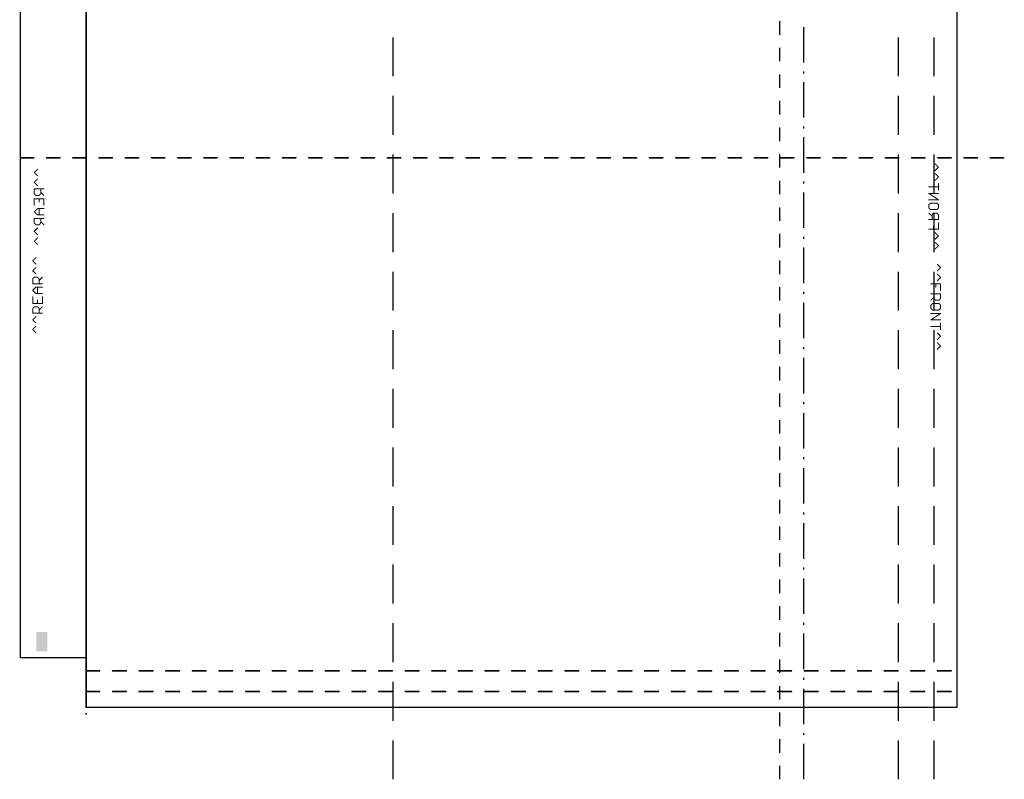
# Model space of a CAD drawing. Extents: x 85.1 to 160.2, y -5 to 84.1.
# Tile 1 of 5: x 85.1 to 160.2, y -5 to 52.9. Entities that reach past the tile are written whole.
import ezdxf

# ---------------------------------------------------------------- set-up
doc = ezdxf.new("R2010")
doc.units = 0
for name, color, linetype in [('1', 22, 'CONTINUOUS'), ('20', 7, 'CONTINUOUS'), ('21', 253, 'CONTINUOUS'), ('22', 253, 'CONTINUOUS'), ('23', 7, 'CONTINUOUS'), ('29', 253, 'CONTINUOUS'), ('31', 253, 'CONTINUOUS'), ('48', 253, 'CONTINUOUS')]:
    doc.layers.add(name, color=color, linetype=linetype)

# ---------------------------------------------------------------- blocks, each defined once
blk = doc.blocks.new('RECT')
blk.add_solid([(-0.5, -0.5), (0.5, -0.5), (-0.5, 0.5), (0.5, 0.5)])

msp = doc.modelspace()

# ---------------------------------------------------------------- linework, layer by layer
at = {"layer": '20'}
for p, q in [((156.64, 0.5), (156.64, 59.5)), ((85.17, 4.275), (85.17, 55.425)), ((90.17, 4.275), (85.17, 4.275)), ((90.17, 0.5), (90.17, 4.275)), ((90.17, 0.5), (156.64, 0.5))]:
    msp.add_line(p, q, dxfattribs=at)
at = {"layer": '21', "const_width": 0.0381}
for points in [[(86.1121, 34.5575, 1), (86.0852, 34.5305)], [(86.0852, 34.5575, 1), (86.1121, 34.5305)], [(86.3579, 34.7763, 1), (86.3309, 34.8032)], [(86.1121, 33.8091, 1), (86.0852, 33.7821)], [(86.0852, 33.8091, 1), (86.1121, 33.7821)], [(86.3309, 34.2848, 1), (86.3579, 34.3117)], [(86.3579, 34.0279, 1), (86.3309, 34.0548)], [(155.1391, 34.2941, 1), (155.1121, 34.2672)], [(155.1121, 33.8026, 1), (155.1391, 33.7757)], [(155.3848, 34.0214, 1), (155.3579, 34.0484)], [(155.3579, 34.0214, 1), (155.3848, 34.0484)], [(86.1177, 33.17, 1), (86.0796, 33.17)], [(86.0852, 33.1835, 1), (86.1121, 33.1566)], [(86.2215, 33.312, 1), (86.2215, 33.2739)], [(86.235, 33.2794, 1), (86.2081, 33.3064)], [(86.3309, 33.5364, 1), (86.3579, 33.5633)], [(86.4808, 33.3064, 1), (86.4538, 33.2794)], [(86.4673, 33.2739, 1), (86.4673, 33.312)], [(86.6092, 33.17, 1), (86.5711, 33.17)], [(86.5767, 33.0606, 1), (86.6036, 33.0337)], [(86.5767, 33.1566, 1), (86.6036, 33.1835)], [(86.8494, 33.2794, 1), (86.8224, 33.3064)], [(155.1391, 33.5457, 1), (155.1121, 33.5188)], [(155.1121, 33.0542, 1), (155.1391, 33.0273)], [(155.3848, 33.273, 1), (155.3579, 33.3)], [(155.3579, 33.273, 1), (155.3848, 33.3)], [(86.0987, 32.8205, 1), (86.0987, 32.7824)], [(86.0796, 32.8014, 1), (86.1177, 32.8014)], [(86.1121, 32.3122, 1), (86.0852, 32.2853)], [(86.0852, 32.3122, 1), (86.1121, 32.2853)], [(86.3444, 32.5635, 1), (86.3444, 32.5254)], [(86.3579, 32.531, 1), (86.3309, 32.558)], [(86.4863, 32.5445, 1), (86.4482, 32.5445)], [(86.5711, 32.8014, 1), (86.6092, 32.8014)], [(86.8359, 32.7824, 1), (86.8359, 32.8205)], [(86.8359, 32.5254, 1), (86.8359, 32.5635)], [(154.6341, 32.8029, 1), (154.6341, 32.7648)], [(155.0218, 32.7838, 1), (154.9837, 32.7838)], [(154.9837, 32.5381, 1), (155.0218, 32.5381)], [(155.3904, 32.7838, 1), (155.3523, 32.7838)], [(155.3523, 32.2923, 1), (155.3904, 32.2923)], [(155.3713, 32.7648, 1), (155.3713, 32.8029)], [(86.1177, 31.7961, 1), (86.0796, 31.7961)], [(86.3444, 32.0721, 1), (86.3444, 32.034)], [(86.3309, 32.0395, 1), (86.3579, 32.0665)], [(86.4482, 32.053, 1), (86.4863, 32.053)], [(86.4863, 31.5503, 1), (86.4482, 31.5503)], [(86.855, 31.7961, 1), (86.8169, 31.7961)], [(86.8359, 32.034, 1), (86.8359, 32.0721)], [(154.6341, 32.0545, 1), (154.6341, 32.0164)], [(154.6206, 31.5574, 1), (154.6476, 31.5304)], [(154.8933, 31.6803, 1), (154.8664, 31.6533)], [(154.8989, 32.0354, 1), (154.8608, 32.0354)], [(154.8608, 31.6668, 1), (154.8989, 31.6668)], [(154.8933, 31.7762, 1), (154.8664, 31.8031)], [(155.0027, 31.563, 1), (155.0027, 31.5249)], [(154.9892, 31.5304, 1), (155.0162, 31.5574)], [(155.235, 31.5574, 1), (155.2619, 31.5304)], [(155.2485, 31.5249, 1), (155.2485, 31.563)], [(155.3904, 32.0354, 1), (155.3523, 32.0354)], [(155.3523, 31.6668, 1), (155.3904, 31.6668)], [(155.3848, 31.6533, 1), (155.3579, 31.6803)], [(155.3713, 32.0164, 1), (155.3713, 32.0545)], [(86.0852, 30.9383, 1), (86.1121, 30.9113)], [(86.0987, 31.3236, 1), (86.0987, 31.2855)], [(86.0796, 31.3046, 1), (86.1177, 31.3046)], [(86.1177, 30.9248, 1), (86.0796, 30.9248)], [(86.2215, 31.0667, 1), (86.2215, 31.0286)], [(86.235, 31.0342, 1), (86.2081, 31.0611)], [(86.4482, 31.3046, 1), (86.4863, 31.3046)], [(86.4808, 31.0611, 1), (86.4538, 31.0342)], [(86.4673, 31.0286, 1), (86.4673, 31.0667)], [(86.6092, 30.9248, 1), (86.5711, 30.9248)], [(86.5767, 30.8154, 1), (86.6036, 30.7885)], [(86.5767, 30.9113, 1), (86.6036, 30.9383)], [(86.8169, 31.3046, 1), (86.855, 31.3046)], [(86.8494, 31.0342, 1), (86.8224, 31.0611)], [(86.8359, 31.2855, 1), (86.8359, 31.3236)], [(154.6206, 31.1776, 1), (154.6476, 31.1506)], [(154.6476, 30.9318, 1), (154.6206, 30.9049)], [(154.6532, 31.1641, 1), (154.6151, 31.1641)], [(154.6151, 30.9184, 1), (154.6532, 30.9184)], [(154.757, 31.306, 1), (154.757, 31.2679)], [(154.757, 30.8146, 1), (154.757, 30.7765)], [(154.7704, 31.2735, 1), (154.7435, 31.3005)], [(154.7435, 30.782, 1), (154.7704, 30.809)], [(155.2619, 31.3005, 1), (155.235, 31.2735)], [(155.235, 30.809, 1), (155.2619, 30.782)], [(155.2485, 31.2679, 1), (155.2485, 31.306)], [(155.2485, 30.7765, 1), (155.2485, 30.8146)], [(155.3904, 31.1641, 1), (155.3523, 31.1641)], [(155.3523, 30.9184, 1), (155.3904, 30.9184)], [(155.3579, 31.1506, 1), (155.3848, 31.1776)], [(155.3848, 30.9049, 1), (155.3579, 30.9318)], [(86.1121, 30.067, 1), (86.0852, 30.04)], [(86.0852, 30.067, 1), (86.1121, 30.04)], [(86.0987, 30.5752, 1), (86.0987, 30.5371)], [(86.0796, 30.5562, 1), (86.1177, 30.5562)], [(86.3579, 30.2858, 1), (86.3309, 30.3127)], [(86.5711, 30.5562, 1), (86.6092, 30.5562)], [(86.8359, 30.5371, 1), (86.8359, 30.5752)], [(154.6341, 30.5576, 1), (154.6341, 30.5195)], [(154.6341, 30.0661, 1), (154.6341, 30.028)], [(154.6235, 30.0629, 1), (154.6447, 30.0312)], [(155.3819, 30.5227, 1), (155.3608, 30.5544)], [(155.3713, 30.5195, 1), (155.3713, 30.5576)], [(155.3713, 30.028, 1), (155.3713, 30.0661)], [(86.1121, 29.3186, 1), (86.0852, 29.2916)], [(86.0852, 29.3186, 1), (86.1121, 29.2916)], [(86.3309, 29.7943, 1), (86.3579, 29.8212)], [(86.3579, 29.5374, 1), (86.3309, 29.5643)], [(154.6341, 29.5635, 1), (154.6341, 29.5254)], [(155.3904, 29.7902, 1), (155.3523, 29.7902)], [(155.3523, 29.2987, 1), (155.3904, 29.2987)], [(155.3713, 29.5254, 1), (155.3713, 29.5635)], [(86.3309, 29.0459, 1), (86.3579, 29.0728)], [(155.1391, 29.0552, 1), (155.1121, 29.0283)], [(155.1121, 28.5637, 1), (155.1391, 28.5368)], [(155.3848, 28.7825, 1), (155.3579, 28.8095)], [(155.3579, 28.7825, 1), (155.3848, 28.8095)], [(155.1391, 28.3068, 1), (155.1121, 28.2799)], [(155.1121, 27.8153, 1), (155.1391, 27.7884)], [(155.3848, 28.0341, 1), (155.3579, 28.0611)], [(155.3579, 28.0341, 1), (155.3848, 28.0611)]]:
    msp.add_lwpolyline(points, format="xyb", dxfattribs=at)
at = {"layer": '21', "const_width": 0.0762}
for points in [[(86.0987, 34.544), (86.3444, 34.7897)], [(86.3444, 34.2983), (86.0987, 34.544)], [(86.0987, 33.7956), (86.3444, 34.0413)], [(86.3444, 33.5498), (86.0987, 33.7956)], [(155.1256, 34.2807), (155.3713, 34.0349)], [(155.3713, 34.0349), (155.1256, 33.7892)], [(86.0987, 33.17), (86.2215, 33.2929)], [(86.0987, 32.8014), (86.0987, 33.17)], [(86.2215, 33.2929), (86.4673, 33.2929)], [(86.4673, 33.2929), (86.5902, 33.17)], [(86.5902, 33.0472), (86.8359, 33.2929)], [(86.5902, 33.17), (86.5902, 32.8014)], [(155.1256, 33.5322), (155.3713, 33.2865)], [(155.3713, 33.2865), (155.1256, 33.0408)], [(86.8359, 32.8014), (86.0987, 32.8014)], [(86.0987, 32.2988), (86.3444, 32.5445)], [(86.3444, 32.053), (86.0987, 32.2988)], [(86.3444, 32.5445), (86.8359, 32.5445)], [(86.4673, 32.053), (86.4673, 32.5445)], [(154.6341, 32.7838), (155.3713, 32.7838)], [(155.0027, 32.7838), (155.0027, 32.5381)], [(155.3713, 32.7838), (155.3713, 32.2923)], [(86.0987, 31.7961), (86.0987, 31.3046)], [(86.8359, 32.053), (86.3444, 32.053)], [(86.4673, 31.3046), (86.4673, 31.5503)], [(86.8359, 31.3046), (86.8359, 31.7961)], [(154.6341, 32.0354), (155.3713, 32.0354)], [(154.8798, 31.7897), (154.6341, 31.5439)], [(154.8798, 31.6668), (154.8798, 32.0354)], [(155.0027, 31.5439), (154.8798, 31.6668)], [(155.2485, 31.5439), (155.0027, 31.5439)], [(155.3713, 31.6668), (155.2485, 31.5439)], [(155.3713, 32.0354), (155.3713, 31.6668)], [(86.0987, 31.3046), (86.8359, 31.3046)], [(86.0987, 30.9248), (86.2215, 31.0477)], [(86.0987, 30.5562), (86.0987, 30.9248)], [(86.2215, 31.0477), (86.4673, 31.0477)], [(86.4673, 31.0477), (86.5902, 30.9248)], [(86.5902, 30.8019), (86.8359, 31.0477)], [(86.5902, 30.9248), (86.5902, 30.5562)], [(154.757, 31.287), (154.6341, 31.1641)], [(154.6341, 31.1641), (154.6341, 30.9184)], [(154.6341, 30.9184), (154.757, 30.7955)], [(155.2485, 31.287), (154.757, 31.287)], [(154.757, 30.7955), (155.2485, 30.7955)], [(155.3713, 31.1641), (155.2485, 31.287)], [(155.2485, 30.7955), (155.3713, 30.9184)], [(155.3713, 30.9184), (155.3713, 31.1641)], [(86.8359, 30.5562), (86.0987, 30.5562)], [(86.0987, 30.0535), (86.3444, 30.2993)], [(86.3444, 29.8078), (86.0987, 30.0535)], [(154.6341, 30.5386), (155.3713, 30.5386)], [(155.3713, 30.5386), (154.6341, 30.0471)], [(154.6341, 30.0471), (155.3713, 30.0471)], [(86.0987, 29.3051), (86.3444, 29.5508)], [(86.3444, 29.0594), (86.0987, 29.3051)], [(154.6341, 29.5444), (155.3713, 29.5444)], [(155.3713, 29.7902), (155.3713, 29.2987)], [(155.1256, 29.0417), (155.3713, 28.796)], [(155.3713, 28.796), (155.1256, 28.5503)], [(155.1256, 28.2933), (155.3713, 28.0476)], [(155.3713, 28.0476), (155.1256, 27.8018)]]:
    msp.add_lwpolyline(points, dxfattribs=at)
at = {"layer": '22', "const_width": 0.0381}
for points in [[(86.2321, 41.2984, 1), (86.2052, 41.2714)], [(86.4779, 41.5172, 1), (86.4509, 41.5441)], [(154.9771, 41.9516, 1), (154.9501, 41.9247)], [(154.9501, 41.4601, 1), (154.9771, 41.4332)], [(155.2228, 41.6789, 1), (155.1959, 41.7059)], [(155.1959, 41.6789, 1), (155.2228, 41.7059)], [(86.2052, 41.2984, 1), (86.2321, 41.2714)], [(86.2321, 40.55, 1), (86.2052, 40.523)], [(86.2052, 40.55, 1), (86.2321, 40.523)], [(86.4509, 41.0257, 1), (86.4779, 41.0526)], [(86.4779, 40.7688, 1), (86.4509, 40.7957)], [(154.9771, 41.2032, 1), (154.9501, 41.1763)], [(154.9501, 40.7117, 1), (154.9771, 40.6848)], [(155.2228, 40.9305, 1), (155.1959, 40.9575)], [(155.1959, 40.9305, 1), (155.2228, 40.9575)], [(86.2187, 40.0529, 1), (86.2187, 40.0148)], [(86.2377, 40.0338, 1), (86.1996, 40.0338)], [(86.4509, 40.2773, 1), (86.4779, 40.3042)], [(86.7292, 40.0338, 1), (86.6911, 40.0338)], [(86.7236, 39.8015, 1), (86.6967, 39.7746)], [(86.9559, 40.0148, 1), (86.9559, 40.0529)], [(154.4721, 40.2146, 1), (154.4721, 40.1765)], [(155.2284, 40.4413, 1), (155.1903, 40.4413)], [(155.1903, 39.9498, 1), (155.2284, 39.9498)], [(155.2093, 40.1765, 1), (155.2093, 40.2146)], [(86.2321, 39.6787, 1), (86.2052, 39.6517)], [(86.1996, 39.6652, 1), (86.2377, 39.6652)], [(86.2377, 39.2854, 1), (86.1996, 39.2854)], [(86.2187, 39.3045, 1), (86.2187, 39.2664)], [(86.3415, 39.5614, 1), (86.3415, 39.5233)], [(86.3281, 39.5289, 1), (86.355, 39.5558)], [(86.5738, 39.5558, 1), (86.6008, 39.5289)], [(86.6063, 39.2854, 1), (86.5682, 39.2854)], [(86.5873, 39.5233, 1), (86.5873, 39.5614)], [(86.6911, 39.6652, 1), (86.7292, 39.6652)], [(86.7236, 39.6517, 1), (86.6967, 39.6787)], [(86.9749, 39.2854, 1), (86.9369, 39.2854)], [(86.9424, 39.5289, 1), (86.9694, 39.5558)], [(86.9559, 39.2664, 1), (86.9559, 39.3045)], [(154.4827, 39.7088, 1), (154.4615, 39.6771)], [(154.4721, 39.712, 1), (154.4721, 39.6739)], [(154.4721, 39.2205, 1), (154.4721, 39.1824)], [(155.1988, 39.1856, 1), (155.2199, 39.2173)], [(155.2093, 39.6739, 1), (155.2093, 39.712)], [(155.2093, 39.1824, 1), (155.2093, 39.2205)], [(86.1996, 38.7939, 1), (86.2377, 38.7939)], [(86.2321, 38.3047, 1), (86.2052, 38.2778)], [(86.2052, 38.3047, 1), (86.2321, 38.2778)], [(86.4644, 38.556, 1), (86.4644, 38.5179)], [(86.4779, 38.5235, 1), (86.4509, 38.5505)], [(86.5682, 39.0397, 1), (86.6063, 39.0397)], [(86.6063, 38.537, 1), (86.5682, 38.537)], [(86.9369, 38.7939, 1), (86.9749, 38.7939)], [(86.9559, 38.5179, 1), (86.9559, 38.556)], [(154.4586, 38.8351, 1), (154.4856, 38.8082)], [(154.4856, 38.5894, 1), (154.4586, 38.5624)], [(154.4912, 38.8216, 1), (154.4531, 38.8216)], [(154.4531, 38.5759, 1), (154.4912, 38.5759)], [(154.595, 38.9635, 1), (154.595, 38.9254)], [(154.595, 38.4721, 1), (154.595, 38.434)], [(154.6084, 38.931, 1), (154.5815, 38.958)], [(154.5815, 38.4395, 1), (154.6084, 38.4665)], [(155.0999, 38.958, 1), (155.073, 38.931)], [(155.073, 38.4665, 1), (155.0999, 38.4395)], [(155.0865, 38.9254, 1), (155.0865, 38.9635)], [(155.0865, 38.434, 1), (155.0865, 38.4721)], [(155.2284, 38.8216, 1), (155.1903, 38.8216)], [(155.1903, 38.5759, 1), (155.2284, 38.5759)], [(155.1959, 38.8082, 1), (155.2228, 38.8351)], [(155.2228, 38.5624, 1), (155.1959, 38.5894)], [(86.2187, 37.8076, 1), (86.2187, 37.7695)], [(86.2377, 37.7886, 1), (86.1996, 37.7886)], [(86.4644, 38.0646, 1), (86.4644, 38.0265)], [(86.4509, 38.032, 1), (86.4779, 38.059)], [(86.5682, 38.0455, 1), (86.6063, 38.0455)], [(86.7292, 37.7886, 1), (86.6911, 37.7886)], [(86.7236, 37.5563, 1), (86.6967, 37.5294)], [(86.9559, 38.0265, 1), (86.9559, 38.0646)], [(86.9559, 37.7695, 1), (86.9559, 37.8076)], [(154.4856, 38.2096, 1), (154.4586, 38.1826)], [(154.4721, 37.7236, 1), (154.4721, 37.6855)], [(154.7044, 38.0867, 1), (154.7313, 38.0597)], [(154.7369, 38.0732, 1), (154.6988, 38.0732)], [(154.6988, 37.7046, 1), (154.7369, 37.7046)], [(154.7044, 37.9369, 1), (154.7313, 37.9638)], [(154.8407, 38.2151, 1), (154.8407, 38.177)], [(154.8542, 38.1826, 1), (154.8272, 38.2096)], [(155.0999, 38.2096, 1), (155.073, 38.1826)], [(155.0865, 38.177, 1), (155.0865, 38.2151)], [(155.2284, 38.0732, 1), (155.1903, 38.0732)], [(155.1903, 37.7046, 1), (155.2284, 37.7046)], [(155.1959, 38.0597, 1), (155.2228, 38.0867)], [(155.2093, 37.6855, 1), (155.2093, 37.7236)], [(86.2321, 36.8079, 1), (86.2052, 36.7809)], [(86.2052, 36.8079, 1), (86.2321, 36.7809)], [(86.2321, 37.4334, 1), (86.2052, 37.4065)], [(86.1996, 37.42, 1), (86.2377, 37.42)], [(86.3415, 37.3161, 1), (86.3415, 37.278)], [(86.3281, 37.2836, 1), (86.355, 37.3106)], [(86.4779, 37.0267, 1), (86.4509, 37.0536)], [(86.5738, 37.3106, 1), (86.6008, 37.2836)], [(86.5873, 37.278, 1), (86.5873, 37.3161)], [(86.6911, 37.42, 1), (86.7292, 37.42)], [(86.7236, 37.4065, 1), (86.6967, 37.4334)], [(86.9424, 37.2836, 1), (86.9694, 37.3106)], [(154.4721, 36.9752, 1), (154.4721, 36.9371)], [(154.8598, 37.2019, 1), (154.8217, 37.2019)], [(154.8217, 36.9562, 1), (154.8598, 36.9562)], [(155.2284, 37.4477, 1), (155.1903, 37.4477)], [(155.1903, 36.9562, 1), (155.2284, 36.9562)], [(155.2093, 36.9371, 1), (155.2093, 36.9752)], [(86.2321, 36.0595, 1), (86.2052, 36.0325)], [(86.2052, 36.0595, 1), (86.2321, 36.0325)], [(86.4509, 36.5352, 1), (86.4779, 36.5621)], [(86.4779, 36.2783, 1), (86.4509, 36.3052)], [(154.9771, 36.7127, 1), (154.9501, 36.6858)], [(154.9501, 36.2212, 1), (154.9771, 36.1943)], [(155.2228, 36.44, 1), (155.1959, 36.467)], [(155.1959, 36.44, 1), (155.2228, 36.467)], [(86.4509, 35.7868, 1), (86.4779, 35.8137)], [(154.9771, 35.9643, 1), (154.9501, 35.9374)], [(154.9501, 35.4728, 1), (154.9771, 35.4459)], [(155.2228, 35.6916, 1), (155.1959, 35.7186)], [(155.1959, 35.6916, 1), (155.2228, 35.7186)]]:
    msp.add_lwpolyline(points, format="xyb", dxfattribs=at)
at = {"layer": '22', "const_width": 0.0762}
for points in [[(86.4644, 41.5307), (86.2187, 41.2849)], [(86.2187, 41.2849), (86.4644, 41.0392)], [(155.2093, 41.6924), (154.9636, 41.9382)], [(154.9636, 41.4467), (155.2093, 41.6924)], [(86.4644, 40.7822), (86.2187, 40.5365)], [(86.2187, 40.5365), (86.4644, 40.2908)], [(155.2093, 40.944), (154.9636, 41.1897)], [(154.9636, 40.6983), (155.2093, 40.944)], [(86.9559, 40.0338), (86.2187, 40.0338)], [(86.2187, 40.0338), (86.2187, 39.6652)], [(86.7102, 39.6652), (86.7102, 40.0338)], [(86.7102, 39.7881), (86.9559, 39.5423)], [(154.4721, 40.1956), (155.2093, 40.1956)], [(155.2093, 39.9498), (155.2093, 40.4413)], [(86.2187, 39.6652), (86.3415, 39.5423)], [(86.2187, 38.7939), (86.2187, 39.2854)], [(86.2187, 39.2854), (86.9559, 39.2854)], [(86.3415, 39.5423), (86.5873, 39.5423)], [(86.5873, 39.5423), (86.7102, 39.6652)], [(86.5873, 39.2854), (86.5873, 39.0397)], [(86.9559, 39.2854), (86.9559, 38.7939)], [(155.2093, 39.2014), (154.4721, 39.6929)], [(154.4721, 39.6929), (155.2093, 39.6929)], [(154.4721, 39.2014), (155.2093, 39.2014)], [(86.4644, 38.537), (86.2187, 38.2912)], [(86.2187, 38.2912), (86.4644, 38.0455)], [(86.9559, 38.537), (86.4644, 38.537)], [(86.5873, 38.537), (86.5873, 38.0455)], [(154.4721, 38.8216), (154.595, 38.9445)], [(154.4721, 38.5759), (154.4721, 38.8216)], [(154.595, 38.453), (154.4721, 38.5759)], [(154.595, 38.9445), (155.0865, 38.9445)], [(155.0865, 38.453), (154.595, 38.453)], [(155.0865, 38.9445), (155.2093, 38.8216)], [(155.2093, 38.5759), (155.0865, 38.453)], [(155.2093, 38.8216), (155.2093, 38.5759)], [(86.9559, 37.7886), (86.2187, 37.7886)], [(86.2187, 37.7886), (86.2187, 37.42)], [(86.4644, 38.0455), (86.9559, 38.0455)], [(86.7102, 37.42), (86.7102, 37.7886)], [(86.7102, 37.5428), (86.9559, 37.2971)], [(154.7178, 37.9503), (154.4721, 38.1961)], [(154.4721, 37.7046), (155.2093, 37.7046)], [(154.8407, 38.1961), (154.7178, 38.0732)], [(154.7178, 38.0732), (154.7178, 37.7046)], [(155.0865, 38.1961), (154.8407, 38.1961)], [(155.2093, 38.0732), (155.0865, 38.1961)], [(155.2093, 37.7046), (155.2093, 38.0732)], [(86.2187, 37.42), (86.3415, 37.2971)], [(86.4644, 37.0402), (86.2187, 36.7944)], [(86.2187, 36.7944), (86.4644, 36.5487)], [(86.3415, 37.2971), (86.5873, 37.2971)], [(86.5873, 37.2971), (86.7102, 37.42)], [(154.4721, 36.9562), (155.2093, 36.9562)], [(154.8407, 36.9562), (154.8407, 37.2019)], [(155.2093, 36.9562), (155.2093, 37.4477)], [(86.4644, 36.2917), (86.2187, 36.046)], [(86.2187, 36.046), (86.4644, 35.8003)], [(155.2093, 36.4535), (154.9636, 36.6992)], [(154.9636, 36.2078), (155.2093, 36.4535)], [(155.2093, 35.7051), (154.9636, 35.9508)], [(154.9636, 35.4594), (155.2093, 35.7051)]]:
    msp.add_lwpolyline(points, dxfattribs=at)
at = {"layer": '23'}
msp.add_point((90.17, 0), dxfattribs=at)
at = {"layer": '48'}
for p, q in [((143.096, 51.8), (143.096, 52.8286)), ((144.934, 49.6765), (144.934, 52.3824)), ((113.596, 48.625), (113.596, 51.5938)), ((152.167, 48.625), (152.167, 51.5938)), ((154.89, 48.625), (154.89, 51.5938)), ((143.096, 49.7714), (143.096, 50.8)), ((144.934, 48.8515), (144.934, 49.0015)), ((143.096, 47.7429), (143.096, 48.7714)), ((144.934, 45.4706), (144.934, 48.1765)), ((113.596, 44.1562), (113.596, 47.125)), ((143.096, 45.7143), (143.096, 46.7429)), ((152.167, 44.1562), (152.167, 47.125)), ((154.89, 44.1562), (154.89, 47.125)), ((143.096, 43.6857), (143.096, 44.7143)), ((144.934, 44.6456), (144.934, 44.7956)), ((144.934, 41.2647), (144.934, 43.9706)), ((113.596, 39.6875), (113.596, 42.6562)), ((143.096, 41.6571), (143.096, 42.6857)), ((152.167, 39.6875), (152.167, 42.6562)), ((154.89, 39.6875), (154.89, 42.6562)), ((143.096, 39.6286), (143.096, 40.6571)), ((144.934, 40.4397), (144.934, 40.5897)), ((144.934, 37.0588), (144.934, 39.7647)), ((143.096, 37.6), (143.096, 38.6286)), ((113.596, 35.2188), (113.596, 38.1875)), ((152.167, 35.2188), (152.167, 38.1875)), ((154.89, 35.2188), (154.89, 38.1875)), ((143.096, 35.5714), (143.096, 36.6)), ((144.934, 36.2338), (144.934, 36.3838)), ((144.934, 32.8529), (144.934, 35.5588)), ((143.096, 33.5429), (143.096, 34.5714)), ((113.596, 30.75), (113.596, 33.7188)), ((152.167, 30.75), (152.167, 33.7188)), ((154.89, 30.75), (154.89, 33.7188)), ((143.096, 31.5143), (143.096, 32.5429)), ((144.934, 32.0279), (144.934, 32.1779)), ((144.934, 28.6471), (144.934, 31.3529)), ((143.096, 29.4857), (143.096, 30.5143)), ((113.596, 26.2812), (113.596, 29.25)), ((152.167, 26.2812), (152.167, 29.25)), ((154.89, 26.2812), (154.89, 29.25)), ((143.096, 27.4571), (143.096, 28.4857)), ((144.934, 27.8221), (144.934, 27.9721)), ((144.934, 24.4412), (144.934, 27.1471)), ((143.096, 25.4286), (143.096, 26.4571)), ((113.596, 21.8125), (113.596, 24.7812)), ((143.096, 23.4), (143.096, 24.4286)), ((152.167, 21.8125), (152.167, 24.7812)), ((154.89, 21.8125), (154.89, 24.7812)), ((144.934, 23.6162), (144.934, 23.7662)), ((144.934, 20.2353), (144.934, 22.9412)), ((143.096, 21.3714), (143.096, 22.4)), ((113.596, 17.3438), (113.596, 20.3125)), ((143.096, 19.3429), (143.096, 20.3714)), ((152.167, 17.3438), (152.167, 20.3125)), ((154.89, 17.3438), (154.89, 20.3125)), ((144.934, 19.4103), (144.934, 19.5603)), ((143.096, 17.3143), (143.096, 18.3429)), ((144.934, 16.0294), (144.934, 18.7353)), ((113.596, 12.875), (113.596, 15.8438)), ((143.096, 15.2857), (143.096, 16.3143)), ((152.167, 12.875), (152.167, 15.8438)), ((154.89, 12.875), (154.89, 15.8438)), ((144.934, 15.2044), (144.934, 15.3544)), ((143.096, 13.2571), (143.096, 14.2857)), ((144.934, 11.8235), (144.934, 14.5294)), ((143.096, 11.2286), (143.096, 12.2571)), ((113.596, 8.4062), (113.596, 11.375)), ((152.167, 8.4062), (152.167, 11.375)), ((154.89, 8.4062), (154.89, 11.375)), ((144.934, 10.9985), (144.934, 11.1485)), ((143.096, 9.2), (143.096, 10.2286)), ((144.934, 7.6176), (144.934, 10.3235)), ((143.096, 7.1714), (143.096, 8.2)), ((113.596, 3.9375), (113.596, 6.9062)), ((144.934, 6.7926), (144.934, 6.9426)), ((152.167, 3.9375), (152.167, 6.9062)), ((154.89, 3.9375), (154.89, 6.9062)), ((143.096, 5.1429), (143.096, 6.1714)), ((144.934, 3.4118), (144.934, 6.1176)), ((143.096, 3.1143), (143.096, 4.1429)), ((113.596, -0.5312), (113.596, 2.4375)), ((144.934, 2.5868), (144.934, 2.7368)), ((152.167, -0.5312), (152.167, 2.4375)), ((154.89, -0.5312), (154.89, 2.4375)), ((143.096, 1.0857), (143.096, 2.1143)), ((144.934, -0.7941), (144.934, 1.9118)), ((143.096, -0.9429), (143.096, 0.0857)), ((144.934, -1.6191), (144.934, -1.4691)), ((113.596, -5), (113.596, -2.0312)), ((143.096, -2.9714), (143.096, -1.9429)), ((152.167, -5), (152.167, -2.0312)), ((154.89, -5), (154.89, -2.0312)), ((144.934, -5), (144.934, -2.2941)), ((143.096, -5), (143.096, -3.9714))]:
    msp.add_line(p, q, dxfattribs=at)
for points, const_width in [([(90.17, 0.5), (90.17, 73.49)], 0.13), ([(90.17, 0.5), (90.17, 68.77)], 0.13), ([(90.17, 0.5), (90.17, 68.64)], 0.13), ([(90.17, 0.5), (90.17, 65.318)], 0.13), ([(85.17, 42.415), (86.17, 42.415)], 0.127), ([(87.17, 42.415), (88.17, 42.415)], 0.127), ([(89.17, 42.415), (90.17, 42.415)], 0.127), ([(91.17, 42.415), (92.17, 42.415)], 0.127), ([(93.17, 42.415), (94.17, 42.415)], 0.127), ([(95.17, 42.415), (96.17, 42.415)], 0.127), ([(97.17, 42.415), (98.17, 42.415)], 0.127), ([(99.17, 42.415), (100.17, 42.415)], 0.127), ([(101.17, 42.415), (102.17, 42.415)], 0.127), ([(103.17, 42.415), (104.17, 42.415)], 0.127), ([(105.17, 42.415), (106.17, 42.415)], 0.127), ([(107.17, 42.415), (108.17, 42.415)], 0.127), ([(109.17, 42.415), (110.17, 42.415)], 0.127), ([(111.17, 42.415), (112.17, 42.415)], 0.127), ([(113.17, 42.415), (114.17, 42.415)], 0.127), ([(115.17, 42.415), (116.17, 42.415)], 0.127), ([(117.17, 42.415), (118.17, 42.415)], 0.127), ([(119.17, 42.415), (120.17, 42.415)], 0.127), ([(121.17, 42.415), (122.17, 42.415)], 0.127), ([(123.17, 42.415), (124.17, 42.415)], 0.127), ([(125.17, 42.415), (126.17, 42.415)], 0.127), ([(127.17, 42.415), (128.17, 42.415)], 0.127), ([(129.17, 42.415), (130.17, 42.415)], 0.127), ([(131.17, 42.415), (132.17, 42.415)], 0.127), ([(133.17, 42.415), (134.17, 42.415)], 0.127), ([(135.17, 42.415), (136.17, 42.415)], 0.127), ([(137.17, 42.415), (138.17, 42.415)], 0.127), ([(139.17, 42.415), (140.17, 42.415)], 0.127), ([(141.17, 42.415), (142.17, 42.415)], 0.127), ([(143.17, 42.415), (144.17, 42.415)], 0.127), ([(145.17, 42.415), (146.17, 42.415)], 0.127), ([(147.17, 42.415), (148.17, 42.415)], 0.127), ([(149.17, 42.415), (150.17, 42.415)], 0.127), ([(151.17, 42.415), (152.17, 42.415)], 0.127), ([(153.17, 42.415), (154.17, 42.415)], 0.127), ([(155.17, 42.415), (156.17, 42.415)], 0.127), ([(157.17, 42.415), (158.17, 42.415)], 0.127), ([(159.17, 42.415), (160.17, 42.415)], 0.127), ([(90.17, 3.275), (91.2003, 3.275)], 0.127), ([(92.2003, 3.275), (93.2306, 3.275)], 0.127), ([(94.2306, 3.275), (95.2609, 3.275)], 0.127), ([(96.2609, 3.275), (97.2912, 3.275)], 0.127), ([(98.2912, 3.275), (99.3215, 3.275)], 0.127), ([(100.3215, 3.275), (101.3518, 3.275)], 0.127), ([(102.3518, 3.275), (103.3821, 3.275)], 0.127), ([(104.3821, 3.275), (105.4124, 3.275)], 0.127), ([(106.4124, 3.275), (107.4427, 3.275)], 0.127), ([(108.4427, 3.275), (109.473, 3.275)], 0.127), ([(110.473, 3.275), (111.5033, 3.275)], 0.127), ([(112.5033, 3.275), (113.5336, 3.275)], 0.127), ([(114.5336, 3.275), (115.5639, 3.275)], 0.127), ([(116.5639, 3.275), (117.5942, 3.275)], 0.127), ([(118.5942, 3.275), (119.6245, 3.275)], 0.127), ([(120.6245, 3.275), (121.6549, 3.275)], 0.127), ([(122.6549, 3.275), (123.6852, 3.275)], 0.127), ([(124.6852, 3.275), (125.7155, 3.275)], 0.127), ([(126.7155, 3.275), (127.7458, 3.275)], 0.127), ([(128.7458, 3.275), (129.7761, 3.275)], 0.127), ([(130.7761, 3.275), (131.8064, 3.275)], 0.127), ([(132.8064, 3.275), (133.8367, 3.275)], 0.127), ([(134.8367, 3.275), (135.867, 3.275)], 0.127), ([(136.867, 3.275), (137.8973, 3.275)], 0.127), ([(138.8973, 3.275), (139.9276, 3.275)], 0.127), ([(140.9276, 3.275), (141.9579, 3.275)], 0.127), ([(142.9579, 3.275), (143.9882, 3.275)], 0.127), ([(144.9882, 3.275), (146.0185, 3.275)], 0.127), ([(147.0185, 3.275), (148.0488, 3.275)], 0.127), ([(149.0488, 3.275), (150.0791, 3.275)], 0.127), ([(151.0791, 3.275), (152.1094, 3.275)], 0.127), ([(153.1094, 3.275), (154.1397, 3.275)], 0.127), ([(155.1397, 3.275), (156.17, 3.275)], 0.127), ([(90.17, 1.7), (91.2003, 1.7)], 0.127), ([(92.2003, 1.7), (93.2306, 1.7)], 0.127), ([(94.2306, 1.7), (95.2609, 1.7)], 0.127), ([(96.2609, 1.7), (97.2912, 1.7)], 0.127), ([(98.2912, 1.7), (99.3215, 1.7)], 0.127), ([(100.3215, 1.7), (101.3518, 1.7)], 0.127), ([(102.3518, 1.7), (103.3821, 1.7)], 0.127), ([(104.3821, 1.7), (105.4124, 1.7)], 0.127), ([(106.4124, 1.7), (107.4427, 1.7)], 0.127), ([(108.4427, 1.7), (109.473, 1.7)], 0.127), ([(110.473, 1.7), (111.5033, 1.7)], 0.127), ([(112.5033, 1.7), (113.5336, 1.7)], 0.127), ([(114.5336, 1.7), (115.5639, 1.7)], 0.127), ([(116.5639, 1.7), (117.5942, 1.7)], 0.127), ([(118.5942, 1.7), (119.6245, 1.7)], 0.127), ([(120.6245, 1.7), (121.6549, 1.7)], 0.127), ([(122.6549, 1.7), (123.6852, 1.7)], 0.127), ([(124.6852, 1.7), (125.7155, 1.7)], 0.127), ([(126.7155, 1.7), (127.7458, 1.7)], 0.127), ([(128.7458, 1.7), (129.7761, 1.7)], 0.127), ([(130.7761, 1.7), (131.8064, 1.7)], 0.127), ([(132.8064, 1.7), (133.8367, 1.7)], 0.127), ([(134.8367, 1.7), (135.867, 1.7)], 0.127), ([(136.867, 1.7), (137.8973, 1.7)], 0.127), ([(138.8973, 1.7), (139.9276, 1.7)], 0.127), ([(140.9276, 1.7), (141.9579, 1.7)], 0.127), ([(142.9579, 1.7), (143.9882, 1.7)], 0.127), ([(144.9882, 1.7), (146.0185, 1.7)], 0.127), ([(147.0185, 1.7), (148.0488, 1.7)], 0.127), ([(149.0488, 1.7), (150.0791, 1.7)], 0.127), ([(151.0791, 1.7), (152.1094, 1.7)], 0.127), ([(153.1094, 1.7), (154.1397, 1.7)], 0.127), ([(155.1397, 1.7), (156.17, 1.7)], 0.127)]:
    msp.add_lwpolyline(points, dxfattribs=dict(at, const_width=const_width))
for points, const_width in [([(85.17, 42.4468, 1), (85.17, 42.3832)], 0.0635), ([(86.17, 42.3832, 1), (86.17, 42.4468)], 0.0635), ([(87.17, 42.4468, 1), (87.17, 42.3832)], 0.0635), ([(88.17, 42.3832, 1), (88.17, 42.4468)], 0.0635), ([(89.17, 42.4468, 1), (89.17, 42.3832)], 0.0635), ([(90.17, 42.3832, 1), (90.17, 42.4468)], 0.0635), ([(91.17, 42.4468, 1), (91.17, 42.3832)], 0.0635), ([(92.17, 42.3832, 1), (92.17, 42.4468)], 0.0635), ([(93.17, 42.4468, 1), (93.17, 42.3832)], 0.0635), ([(94.17, 42.3832, 1), (94.17, 42.4468)], 0.0635), ([(95.17, 42.4468, 1), (95.17, 42.3832)], 0.0635), ([(96.17, 42.3832, 1), (96.17, 42.4468)], 0.0635), ([(97.17, 42.4468, 1), (97.17, 42.3832)], 0.0635), ([(98.17, 42.3832, 1), (98.17, 42.4468)], 0.0635), ([(99.17, 42.4468, 1), (99.17, 42.3832)], 0.0635), ([(100.17, 42.3832, 1), (100.17, 42.4468)], 0.0635), ([(101.17, 42.4468, 1), (101.17, 42.3832)], 0.0635), ([(102.17, 42.3832, 1), (102.17, 42.4468)], 0.0635), ([(103.17, 42.4468, 1), (103.17, 42.3832)], 0.0635), ([(104.17, 42.3832, 1), (104.17, 42.4468)], 0.0635), ([(105.17, 42.4468, 1), (105.17, 42.3832)], 0.0635), ([(106.17, 42.3832, 1), (106.17, 42.4468)], 0.0635), ([(107.17, 42.4468, 1), (107.17, 42.3832)], 0.0635), ([(108.17, 42.3832, 1), (108.17, 42.4468)], 0.0635), ([(109.17, 42.4468, 1), (109.17, 42.3832)], 0.0635), ([(110.17, 42.3832, 1), (110.17, 42.4468)], 0.0635), ([(111.17, 42.4468, 1), (111.17, 42.3832)], 0.0635), ([(112.17, 42.3832, 1), (112.17, 42.4468)], 0.0635), ([(113.17, 42.4468, 1), (113.17, 42.3832)], 0.0635), ([(114.17, 42.3832, 1), (114.17, 42.4468)], 0.0635), ([(115.17, 42.4468, 1), (115.17, 42.3832)], 0.0635), ([(116.17, 42.3832, 1), (116.17, 42.4468)], 0.0635), ([(117.17, 42.4468, 1), (117.17, 42.3832)], 0.0635), ([(118.17, 42.3832, 1), (118.17, 42.4468)], 0.0635), ([(119.17, 42.4468, 1), (119.17, 42.3832)], 0.0635), ([(120.17, 42.3832, 1), (120.17, 42.4468)], 0.0635), ([(121.17, 42.4468, 1), (121.17, 42.3832)], 0.0635), ([(122.17, 42.3832, 1), (122.17, 42.4468)], 0.0635), ([(123.17, 42.4468, 1), (123.17, 42.3832)], 0.0635), ([(124.17, 42.3832, 1), (124.17, 42.4468)], 0.0635), ([(125.17, 42.4468, 1), (125.17, 42.3832)], 0.0635), ([(126.17, 42.3832, 1), (126.17, 42.4468)], 0.0635), ([(127.17, 42.4468, 1), (127.17, 42.3832)], 0.0635), ([(128.17, 42.3832, 1), (128.17, 42.4468)], 0.0635), ([(129.17, 42.4468, 1), (129.17, 42.3832)], 0.0635), ([(130.17, 42.3832, 1), (130.17, 42.4468)], 0.0635), ([(131.17, 42.4468, 1), (131.17, 42.3832)], 0.0635), ([(132.17, 42.3832, 1), (132.17, 42.4468)], 0.0635), ([(133.17, 42.4468, 1), (133.17, 42.3832)], 0.0635), ([(134.17, 42.3832, 1), (134.17, 42.4468)], 0.0635), ([(135.17, 42.4468, 1), (135.17, 42.3832)], 0.0635), ([(136.17, 42.3832, 1), (136.17, 42.4468)], 0.0635), ([(137.17, 42.4468, 1), (137.17, 42.3832)], 0.0635), ([(138.17, 42.3832, 1), (138.17, 42.4468)], 0.0635), ([(139.17, 42.4468, 1), (139.17, 42.3832)], 0.0635), ([(140.17, 42.3832, 1), (140.17, 42.4468)], 0.0635), ([(141.17, 42.4468, 1), (141.17, 42.3832)], 0.0635), ([(142.17, 42.3832, 1), (142.17, 42.4468)], 0.0635), ([(143.17, 42.4468, 1), (143.17, 42.3832)], 0.0635), ([(144.17, 42.3832, 1), (144.17, 42.4468)], 0.0635), ([(145.17, 42.4468, 1), (145.17, 42.3832)], 0.0635), ([(146.17, 42.3832, 1), (146.17, 42.4468)], 0.0635), ([(147.17, 42.4468, 1), (147.17, 42.3832)], 0.0635), ([(148.17, 42.3832, 1), (148.17, 42.4468)], 0.0635), ([(149.17, 42.4468, 1), (149.17, 42.3832)], 0.0635), ([(150.17, 42.3832, 1), (150.17, 42.4468)], 0.0635), ([(151.17, 42.4468, 1), (151.17, 42.3832)], 0.0635), ([(152.17, 42.3832, 1), (152.17, 42.4468)], 0.0635), ([(153.17, 42.4468, 1), (153.17, 42.3832)], 0.0635), ([(154.17, 42.3832, 1), (154.17, 42.4468)], 0.0635), ([(155.17, 42.4468, 1), (155.17, 42.3832)], 0.0635), ([(156.17, 42.3832, 1), (156.17, 42.4468)], 0.0635), ([(157.17, 42.4468, 1), (157.17, 42.3832)], 0.0635), ([(158.17, 42.3832, 1), (158.17, 42.4468)], 0.0635), ([(159.17, 42.4468, 1), (159.17, 42.3832)], 0.0635), ([(160.17, 42.3832, 1), (160.17, 42.4468)], 0.0635), ([(90.17, 3.3068, 1), (90.17, 3.2433)], 0.0635), ([(91.2003, 3.2433, 1), (91.2003, 3.3068)], 0.0635), ([(92.2003, 3.3068, 1), (92.2003, 3.2433)], 0.0635), ([(93.2306, 3.2433, 1), (93.2306, 3.3068)], 0.0635), ([(94.2306, 3.3068, 1), (94.2306, 3.2433)], 0.0635), ([(95.2609, 3.2433, 1), (95.2609, 3.3068)], 0.0635), ([(96.2609, 3.3068, 1), (96.2609, 3.2433)], 0.0635), ([(97.2912, 3.2433, 1), (97.2912, 3.3068)], 0.0635), ([(98.2912, 3.3068, 1), (98.2912, 3.2433)], 0.0635), ([(99.3215, 3.2433, 1), (99.3215, 3.3068)], 0.0635), ([(100.3215, 3.3068, 1), (100.3215, 3.2433)], 0.0635), ([(101.3518, 3.2433, 1), (101.3518, 3.3068)], 0.0635), ([(102.3518, 3.3068, 1), (102.3518, 3.2433)], 0.0635), ([(103.3821, 3.2433, 1), (103.3821, 3.3068)], 0.0635), ([(104.3821, 3.3068, 1), (104.3821, 3.2433)], 0.0635), ([(105.4124, 3.2433, 1), (105.4124, 3.3068)], 0.0635), ([(106.4124, 3.3068, 1), (106.4124, 3.2433)], 0.0635), ([(107.4427, 3.2433, 1), (107.4427, 3.3068)], 0.0635), ([(108.4427, 3.3068, 1), (108.4427, 3.2433)], 0.0635), ([(109.473, 3.2433, 1), (109.473, 3.3068)], 0.0635), ([(110.473, 3.3068, 1), (110.473, 3.2433)], 0.0635), ([(111.5033, 3.2433, 1), (111.5033, 3.3068)], 0.0635), ([(112.5033, 3.3068, 1), (112.5033, 3.2433)], 0.0635), ([(113.5336, 3.2433, 1), (113.5336, 3.3068)], 0.0635), ([(114.5336, 3.3068, 1), (114.5336, 3.2433)], 0.0635), ([(115.5639, 3.2433, 1), (115.5639, 3.3068)], 0.0635), ([(116.5639, 3.3068, 1), (116.5639, 3.2433)], 0.0635), ([(117.5942, 3.2433, 1), (117.5942, 3.3068)], 0.0635), ([(118.5942, 3.3068, 1), (118.5942, 3.2433)], 0.0635), ([(119.6245, 3.2433, 1), (119.6245, 3.3068)], 0.0635), ([(120.6245, 3.3068, 1), (120.6245, 3.2433)], 0.0635), ([(121.6549, 3.2433, 1), (121.6549, 3.3068)], 0.0635), ([(122.6549, 3.3068, 1), (122.6549, 3.2433)], 0.0635), ([(123.6852, 3.2433, 1), (123.6852, 3.3068)], 0.0635), ([(124.6852, 3.3068, 1), (124.6852, 3.2433)], 0.0635), ([(125.7155, 3.2433, 1), (125.7155, 3.3068)], 0.0635), ([(126.7155, 3.3068, 1), (126.7155, 3.2433)], 0.0635), ([(127.7458, 3.2433, 1), (127.7458, 3.3068)], 0.0635), ([(128.7458, 3.3068, 1), (128.7458, 3.2433)], 0.0635), ([(129.7761, 3.2433, 1), (129.7761, 3.3068)], 0.0635), ([(130.7761, 3.3068, 1), (130.7761, 3.2433)], 0.0635), ([(131.8064, 3.2433, 1), (131.8064, 3.3068)], 0.0635), ([(132.8064, 3.3068, 1), (132.8064, 3.2433)], 0.0635), ([(133.8367, 3.2433, 1), (133.8367, 3.3068)], 0.0635), ([(134.8367, 3.3068, 1), (134.8367, 3.2433)], 0.0635), ([(135.867, 3.2433, 1), (135.867, 3.3068)], 0.0635), ([(136.867, 3.3068, 1), (136.867, 3.2433)], 0.0635), ([(137.8973, 3.2433, 1), (137.8973, 3.3068)], 0.0635), ([(138.8973, 3.3068, 1), (138.8973, 3.2433)], 0.0635), ([(139.9276, 3.2433, 1), (139.9276, 3.3068)], 0.0635), ([(140.9276, 3.3068, 1), (140.9276, 3.2433)], 0.0635), ([(141.9579, 3.2433, 1), (141.9579, 3.3068)], 0.0635), ([(142.9579, 3.3068, 1), (142.9579, 3.2433)], 0.0635), ([(143.9882, 3.2433, 1), (143.9882, 3.3068)], 0.0635), ([(144.9882, 3.3068, 1), (144.9882, 3.2433)], 0.0635), ([(146.0185, 3.2433, 1), (146.0185, 3.3068)], 0.0635), ([(147.0185, 3.3068, 1), (147.0185, 3.2433)], 0.0635), ([(148.0488, 3.2433, 1), (148.0488, 3.3068)], 0.0635), ([(149.0488, 3.3068, 1), (149.0488, 3.2433)], 0.0635), ([(150.0791, 3.2433, 1), (150.0791, 3.3068)], 0.0635), ([(151.0791, 3.3068, 1), (151.0791, 3.2433)], 0.0635), ([(152.1094, 3.2433, 1), (152.1094, 3.3068)], 0.0635), ([(153.1094, 3.3068, 1), (153.1094, 3.2433)], 0.0635), ([(154.1397, 3.2433, 1), (154.1397, 3.3068)], 0.0635), ([(155.1397, 3.3068, 1), (155.1397, 3.2433)], 0.0635), ([(156.17, 3.2433, 1), (156.17, 3.3068)], 0.0635), ([(90.17, 1.7318, 1), (90.17, 1.6683)], 0.0635), ([(91.2003, 1.6683, 1), (91.2003, 1.7318)], 0.0635), ([(92.2003, 1.7318, 1), (92.2003, 1.6683)], 0.0635), ([(93.2306, 1.6683, 1), (93.2306, 1.7318)], 0.0635), ([(94.2306, 1.7318, 1), (94.2306, 1.6683)], 0.0635), ([(95.2609, 1.6683, 1), (95.2609, 1.7318)], 0.0635), ([(96.2609, 1.7318, 1), (96.2609, 1.6683)], 0.0635), ([(97.2912, 1.6683, 1), (97.2912, 1.7318)], 0.0635), ([(98.2912, 1.7318, 1), (98.2912, 1.6683)], 0.0635), ([(99.3215, 1.6683, 1), (99.3215, 1.7318)], 0.0635), ([(100.3215, 1.7318, 1), (100.3215, 1.6683)], 0.0635), ([(101.3518, 1.6683, 1), (101.3518, 1.7318)], 0.0635), ([(102.3518, 1.7318, 1), (102.3518, 1.6683)], 0.0635), ([(103.3821, 1.6683, 1), (103.3821, 1.7318)], 0.0635), ([(104.3821, 1.7318, 1), (104.3821, 1.6683)], 0.0635), ([(105.4124, 1.6683, 1), (105.4124, 1.7318)], 0.0635), ([(106.4124, 1.7318, 1), (106.4124, 1.6683)], 0.0635), ([(107.4427, 1.6683, 1), (107.4427, 1.7318)], 0.0635), ([(108.4427, 1.7318, 1), (108.4427, 1.6683)], 0.0635), ([(109.473, 1.6683, 1), (109.473, 1.7318)], 0.0635), ([(110.473, 1.7318, 1), (110.473, 1.6683)], 0.0635), ([(111.5033, 1.6683, 1), (111.5033, 1.7318)], 0.0635), ([(112.5033, 1.7318, 1), (112.5033, 1.6683)], 0.0635), ([(113.5336, 1.6683, 1), (113.5336, 1.7318)], 0.0635), ([(114.5336, 1.7318, 1), (114.5336, 1.6683)], 0.0635), ([(115.5639, 1.6683, 1), (115.5639, 1.7318)], 0.0635), ([(116.5639, 1.7318, 1), (116.5639, 1.6683)], 0.0635), ([(117.5942, 1.6683, 1), (117.5942, 1.7318)], 0.0635), ([(118.5942, 1.7318, 1), (118.5942, 1.6683)], 0.0635), ([(119.6245, 1.6683, 1), (119.6245, 1.7318)], 0.0635), ([(120.6245, 1.7318, 1), (120.6245, 1.6683)], 0.0635), ([(121.6549, 1.6683, 1), (121.6549, 1.7318)], 0.0635), ([(122.6549, 1.7318, 1), (122.6549, 1.6683)], 0.0635), ([(123.6852, 1.6683, 1), (123.6852, 1.7318)], 0.0635), ([(124.6852, 1.7318, 1), (124.6852, 1.6683)], 0.0635), ([(125.7155, 1.6683, 1), (125.7155, 1.7318)], 0.0635), ([(126.7155, 1.7318, 1), (126.7155, 1.6683)], 0.0635), ([(127.7458, 1.6683, 1), (127.7458, 1.7318)], 0.0635), ([(128.7458, 1.7318, 1), (128.7458, 1.6683)], 0.0635), ([(129.7761, 1.6683, 1), (129.7761, 1.7318)], 0.0635), ([(130.7761, 1.7318, 1), (130.7761, 1.6683)], 0.0635), ([(131.8064, 1.6683, 1), (131.8064, 1.7318)], 0.0635), ([(132.8064, 1.7318, 1), (132.8064, 1.6683)], 0.0635), ([(133.8367, 1.6683, 1), (133.8367, 1.7318)], 0.0635), ([(134.8367, 1.7318, 1), (134.8367, 1.6683)], 0.0635), ([(135.867, 1.6683, 1), (135.867, 1.7318)], 0.0635), ([(136.867, 1.7318, 1), (136.867, 1.6683)], 0.0635), ([(137.8973, 1.6683, 1), (137.8973, 1.7318)], 0.0635), ([(138.8973, 1.7318, 1), (138.8973, 1.6683)], 0.0635), ([(139.9276, 1.6683, 1), (139.9276, 1.7318)], 0.0635), ([(140.9276, 1.7318, 1), (140.9276, 1.6683)], 0.0635), ([(141.9579, 1.6683, 1), (141.9579, 1.7318)], 0.0635), ([(142.9579, 1.7318, 1), (142.9579, 1.6683)], 0.0635), ([(143.9882, 1.6683, 1), (143.9882, 1.7318)], 0.0635), ([(144.9882, 1.7318, 1), (144.9882, 1.6683)], 0.0635), ([(146.0185, 1.6683, 1), (146.0185, 1.7318)], 0.0635), ([(147.0185, 1.7318, 1), (147.0185, 1.6683)], 0.0635), ([(148.0488, 1.6683, 1), (148.0488, 1.7318)], 0.0635), ([(149.0488, 1.7318, 1), (149.0488, 1.6683)], 0.0635), ([(150.0791, 1.6683, 1), (150.0791, 1.7318)], 0.0635), ([(151.0791, 1.7318, 1), (151.0791, 1.6683)], 0.0635), ([(152.1094, 1.6683, 1), (152.1094, 1.7318)], 0.0635), ([(153.1094, 1.7318, 1), (153.1094, 1.6683)], 0.0635), ([(154.1397, 1.6683, 1), (154.1397, 1.7318)], 0.0635), ([(155.1397, 1.7318, 1), (155.1397, 1.6683)], 0.0635), ([(156.17, 1.6683, 1), (156.17, 1.7318)], 0.0635), ([(90.1375, 0.5, 1), (90.2025, 0.5)], 0.065), ([(90.1375, 0.5, 1), (90.2025, 0.5)], 0.065), ([(90.1375, 0.5, 1), (90.2025, 0.5)], 0.065), ([(90.1375, 0.5, 1), (90.2025, 0.5)], 0.065)]:
    msp.add_lwpolyline(points, format="xyb", dxfattribs=dict(at, const_width=const_width))

# ---------------------------------------------------------------- block references
at = {"layer": '1', "xscale": 1.27, "yscale": 0.635, "rotation": 90}
msp.add_blockref('RECT', (86.8, 5.51), dxfattribs=at)
at = {"layer": '29', "xscale": 1.4732, "yscale": 0.8382, "rotation": 90}
msp.add_blockref('RECT', (86.8, 5.51), dxfattribs=at)
at = {"layer": '31', "xscale": 1.27, "yscale": 0.635, "rotation": 90}
msp.add_blockref('RECT', (86.8, 5.51), dxfattribs=at)

doc.saveas('drawing.dxf')
